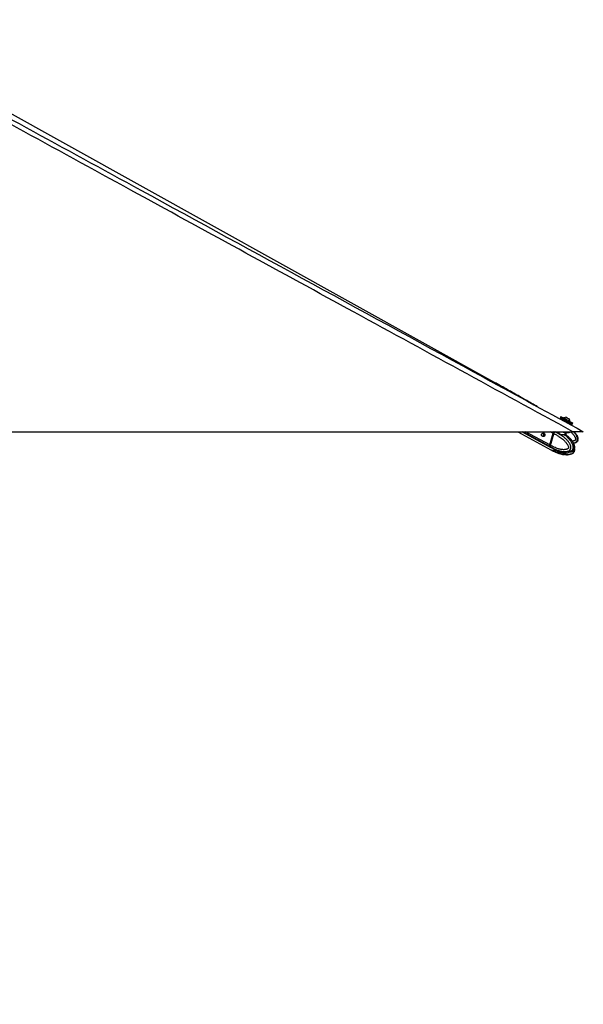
# Model space of a CAD drawing. Header units: millimetres. Extents: x 20 to 23339, y 40 to 19992.
# Tile 67 of 154: x 10527 to 12075, y 5039 to 7745. Entities that reach past the tile are written whole.
import ezdxf

# ---------------------------------------------------------------- set-up
doc = ezdxf.new("R2010")
doc.units = ezdxf.units.MM
doc.header["$LTSCALE"] = 2
doc.layers.add('COMPONENT_GEOMETRY', color=7, linetype='Continuous')
doc.styles.add('SLDTEXTSTYLE0', font='TXT', dxfattribs={"width": 0.75})
doc.dimstyles.new('SLDDIMSTYLE0', dxfattribs={"dimtxt": 100, "dimasz": 6.604, "dimexe": 0, "dimexo": 0.0625, "dimgap": 25, "dimtad": 0, "dimtih": 1, "dimtoh": 1, "dimdec": 0, "dimrnd": 1e-09, "dimzin": 12, "dimdsep": 46, "dimtxsty": 'SLDTEXTSTYLE0', "dimsah": 1, "dimcen": 0.09, "dimadec": 0, "dimazin": 3, "dimtfac": 1, "dimtdec": 0, "dimtofl": 0, "dimtmove": 0, "dimatfit": 3, "dimfxl": 1, "dimfrac": 2, "dimtolj": 1, "dimtzin": 12, "dimarcsym": 0})

# ---------------------------------------------------------------- blocks, each defined once
blk = doc.blocks.new('_D_5')
at = {"layer": 'COMPONENT_GEOMETRY', "color": 7}
for p, q in [((10496.1, 6612.5), (10496.1, 4517.8)), ((10296, 4497.5), (10265.5, 4497.5)), ((10265.5, 4497.5), (10265.5, 4338.8)), ((10696.1, 4497.5), (10726.6, 4497.5)), ((10726.6, 4497.5), (10726.6, 4338.8)), ((10265.5, 4338.8), (10296, 4338.8)), ((10726.6, 4338.8), (10696.1, 4338.8)), ((10496.1, 2094.5), (10496.1, 4189.1)), ((7098.8, 2094.5), (10502.4, 2094.5))]:
    blk.add_line(p, q, dxfattribs=at)
for points in [[(10496.1, 6612.5), (10495, 6605.9), (10497.1, 6605.9)], [(10496.1, 2094.5), (10497.1, 2101.1), (10495, 2101.1)]]:
    blk.add_solid(points, dxfattribs=at)
at = {"layer": 'COMPONENT_GEOMETRY', "color": 7, "char_height": 100, "attachment_point": 1, "style": 'SLDTEXTSTYLE0'}
for s, insert in [('7\'4.94"', (10296, 4467.7)), ('2259mm', (10223.3, 4318))]:
    blk.add_mtext(s, dxfattribs=dict(at, insert=insert))

msp = doc.modelspace()

# ---------------------------------------------------------------- linework, layer by layer
at = {"color": 7, "linetype": 'Continuous', "lineweight": 25}
for p, q in [((11829.79, 6748.91), (10038.45, 7744.8)), ((11831.7, 6747.85), (11829.79, 6748.91)), ((11948.33, 6681.79), (11949.35, 6681.24)), ((11949.35, 6681.24), (11949.31, 6681.26)), ((12013.52, 6654.01), (12011.85, 6650.93)), ((12018.67, 6646.09), (12017.54, 6644.01)), ((12023.54, 6644.58), (12020.02, 6646.49)), ((12022.06, 6650.24), (12021.7, 6649.59)), ((12036.72, 6637.42), (12033.2, 6639.33)), ((12035.97, 6633.95), (12037.12, 6636.06)), ((12036.83, 6647.6), (12036.84, 6647.6)), ((12038.4, 6640.51), (12038.75, 6641.16)), ((12038.72, 6641.18), (12038.75, 6641.16)), ((12044.89, 6632.98), (12046.56, 6636.06)), ((9506.66, 6612.47), (12046.56, 6612.47)), ((11895.69, 6612.47), (11986.41, 6562.64)), ((11907.48, 6612.47), (11986.44, 6569.31)), ((11968.12, 6607.89), (11963.06, 6607.89)), ((11967.33, 6607.96), (11967.55, 6608.21)), ((11991.73, 6608.38), (11982.97, 6576.34)), ((11992.14, 6608.23), (11983.38, 6576.19)), ((11983.53, 6576.03), (11992.29, 6608.07)), ((11985.61, 6574.9), (11994.37, 6606.93)), ((11992.29, 6608.07), (11994.37, 6606.93)), ((11994.37, 6606.93), (11994.37, 6606.93)), ((11997.45, 6611.54), (11997.32, 6611.59)), ((12007.73, 6612.47), (12007.5, 6611.63)), ((12007.63, 6611.59), (12007.55, 6611.4)), ((12026.98, 6604.34), (12027.46, 6604.01)), ((12027.39, 6604.73), (12028.82, 6609.98)), ((12037.87, 6611.63), (12038.1, 6612.47)), ((11963.06, 6599.89), (11968.12, 6599.89)), ((11967.48, 6599.32), (11966.7, 6599.89)), ((11967.88, 6599.79), (11967.64, 6599.89)), ((11985.61, 6574.89), (11983.53, 6576.03)), ((11984.07, 6571.45), (11986.05, 6570.37)), ((11985.61, 6574.9), (11985.61, 6574.89)), ((11986.05, 6570.37), (11986.18, 6570.29)), ((11986.89, 6562.37), (11989.05, 6561.19)), ((11986.92, 6569.05), (11989.08, 6567.86)), ((11991.73, 6561.21), (11993.97, 6559.98)), ((11998.42, 6557.67), (11993.97, 6559.98)), ((11997.1, 6557.29), (11996.72, 6557.45)), ((11997.1, 6564.02), (12001.2, 6562.35)), ((11997.1, 6557.29), (12001.2, 6555.61)), ((12003.25, 6557.2), (12011.74, 6555.58)), ((12004.16, 6561.04), (12006.18, 6560.29)), ((12009.25, 6557.38), (12009, 6557.34)), ((12009.1, 6557.32), (12013.2, 6555.64)), ((12011.74, 6555.58), (12012.36, 6555.98)), ((12013.93, 6554.47), (12013.84, 6554.33))]:
    msp.add_line(p, q, dxfattribs=at)
at = {"color": 8, "linetype": 'Continuous', "lineweight": 25}
for p, q in [((11983.54, 6571.74), (11909.03, 6612.47)), ((11982.97, 6576.34), (11916.87, 6612.47)), ((11968.09, 6607.92), (11967.55, 6608.21)), ((11991.73, 6608.38), (11984.25, 6612.47)), ((11997.32, 6611.59), (11995.72, 6612.47)), ((12024.42, 6604.59), (12025.99, 6610.34)), ((12001.2, 6555.61), (12001.73, 6557.49)), ((12004.86, 6556.89), (12004.16, 6554.31)), ((12009.65, 6552.62), (12010.52, 6555.81)), ((12012.82, 6555.8), (12011.98, 6552.63)), ((12013.84, 6554.33), (12014, 6554.94))]:
    msp.add_line(p, q, dxfattribs=at)
at = {"color": 7, "linetype": 'Continuous', "lineweight": 25, "flags": 128}
for points in [[(12019.87, 6646.55), (12018.62, 6647.24), (12016.21, 6648.55), (12014.26, 6649.61), (12012.86, 6650.38), (12012.05, 6650.82), (12011.87, 6650.93), (12012.32, 6650.69), (12013.39, 6650.11), (12015.04, 6649.22), (12017.2, 6648.05), (12019.78, 6646.65), (12022.7, 6645.06), (12025.84, 6643.36), (12029.07, 6641.6), (12032.28, 6639.86)], [(12013.52, 6654.01), (12013.54, 6654), (12013.99, 6653.76), (12015.06, 6653.18), (12016.71, 6652.29), (12018.87, 6651.12), (12021.46, 6649.72), (12024.37, 6648.14), (12027.51, 6646.43), (12030.74, 6644.68), (12033.95, 6642.93)], [(12022.06, 6650.24), (12022.07, 6650.23), (12022.5, 6650), (12023.52, 6649.45), (12025.05, 6648.62), (12026.98, 6647.57), (12029.16, 6646.39), (12031.43, 6645.15), (12033.63, 6643.96), (12035.59, 6642.89), (12037.16, 6642.04), (12038.23, 6641.45), (12038.72, 6641.18)], [(12028.5, 6652.13), (12028.7, 6652.03), (12029.49, 6651.6), (12030.76, 6650.91), (12032.33, 6650.06), (12033.95, 6649.18), (12035.37, 6648.4), (12036.38, 6647.85), (12036.83, 6647.6)], [(12032.28, 6639.86), (12035.33, 6638.2), (12038.12, 6636.68), (12040.54, 6635.36), (12042.48, 6634.3), (12043.89, 6633.53), (12044.69, 6633.09), (12044.87, 6632.99), (12044.42, 6633.23), (12043.35, 6633.81), (12041.7, 6634.7), (12039.55, 6635.87), (12036.96, 6637.27), (12036.54, 6637.49)], [(12033.95, 6642.93), (12037, 6641.27), (12039.79, 6639.75), (12042.21, 6638.44), (12044.15, 6637.38), (12045.56, 6636.61), (12046.37, 6636.17), (12046.56, 6636.06)], [(11964.09, 6607.62), (11965.02, 6606.78), (11965.65, 6605.5), (11965.89, 6603.98), (11965.7, 6602.44), (11965.11, 6601.13), (11964.2, 6600.23), (11963.13, 6599.89), (11962.04, 6600.16), (11961.11, 6601), (11960.48, 6602.28), (11960.24, 6603.81), (11960.43, 6605.34), (11961.02, 6606.66), (11961.93, 6607.55), (11963, 6607.89), (11964.09, 6607.62)], [(11967.47, 6608.37), (11968.59, 6607.37), (11969.35, 6605.83), (11969.64, 6604.01), (11969.41, 6602.16), (11968.7, 6600.58), (11967.62, 6599.5), (11966.33, 6599.09), (11965.02, 6599.42), (11964.37, 6599.89)], [(11992.31, 6608.29), (11992.24, 6608.28), (11992.18, 6608.27), (11992.15, 6608.25), (11992.14, 6608.23)], [(12016.8, 6612.44), (12019.88, 6611.59), (12023.42, 6610.79), (12026.82, 6610.22), (12029.95, 6609.89), (12032.69, 6609.81), (12034.93, 6610), (12036.59, 6610.44), (12037.6, 6611.11), (12037.87, 6611.63)], [(11983.38, 6576.19), (11983.38, 6576.18), (11983.39, 6576.15), (11983.42, 6576.11), (11983.47, 6576.07), (11983.53, 6576.03)], [(11983.54, 6571.74), (11985.12, 6570.18), (11986.69, 6569.18)], [(12006.29, 6557.61), (12005.66, 6557.76), (12005.54, 6557.79)]]:
    msp.add_lwpolyline(points, dxfattribs=at)
at = {"color": 8, "linetype": 'Continuous', "lineweight": 25, "flags": 128}
for points in [[(11992.14, 6608.23), (11992.13, 6608.22), (11992.14, 6608.19), (11992.17, 6608.15), (11992.22, 6608.11), (11992.29, 6608.07)], [(11999.03, 6612.6), (11998.66, 6612.37), (11997.45, 6611.54)]]:
    msp.add_lwpolyline(points, dxfattribs=at)
at = {"color": 7, "linetype": 'Continuous', "lineweight": 25}
for centre, radius, start, end in [((12028.13, 6641.51), 10.63, 88.01802, 124.81559), ((12028.13, 6641.51), 10.63, 358.13887, 34.93644), ((11966.24, 6606.06), 2.62, 61.95087, 135.55508), ((12000.22, 6606.05), 8.8, 132.52359, 164.6499), ((12025.59, 6604.23), 1.22, 162.72892, 225.17576), ((11987.86, 6574.6), 5.19, 160.50738, 213.4731), ((11991.72, 6573.85), 12.41, 244.62615, 301.52918), ((12006.44, 6549.91), 6.49, 69.18347, 89.24462)]:
    msp.add_arc(centre, radius, start, end, dxfattribs=at)
at = {"color": 8, "linetype": 'Continuous', "lineweight": 25}
for centre, radius, start, end in [((11993.81, 6576.46), 9.8, 218.95554, 241.20279), ((11993.83, 6570.03), 10.05, 241.59432, 270.83219), ((11993.54, 6575.41), 15.44, 271.59704, 299.98063)]:
    msp.add_arc(centre, radius, start, end, dxfattribs=at)
at = {"color": 7, "linetype": 'Continuous', "lineweight": 25}
for centre, major_axis, ratio, start_param, end_param in [((12027.89, 6641.08), (9.23, -5.01), 0.0146119, 3.1409498, 6.2825424), ((12028.37, 6641.96), (8.35, -4.54), 0.0162743, 3.1761765, 6.2843795), ((12028.37, 6641.96), (4.83, -2.63), 0.0162743, 3.1407974, 6.2826947), ((11996.47, 6608.1), (2.84, 5.28), 0.648436, 0.9497568, 1.9123075), ((11996.07, 6608.32), (2.55, 4.76), 0.6471977, 0.9492822, 1.9118329), ((11987.71, 6576.06), (2.84, 5.28), 0.648436, 1.9123075, 2.8748583), ((11997.27, 6588.18), (10.29, 19.16), 0.6475393, 2.8745141, 3.1367678), ((11997.27, 6581.48), (10.33, 19.14), 0.6465662, 3.1174882, 3.4858642)]:
    msp.add_ellipse(centre, major_axis=major_axis, ratio=ratio, start_param=start_param, end_param=end_param, dxfattribs=at)
at = {"color": 8, "linetype": 'Continuous', "lineweight": 25}
for centre, major_axis, ratio, start_param, end_param in [((12028.37, 6641.96), (8.35, -4.54), 0.0162743, 3.1391126, 3.1761765), ((11997.27, 6581.48), (10.62, 18.98), 0.6705683, 3.4960425, 3.9394937)]:
    msp.add_ellipse(centre, major_axis=major_axis, ratio=ratio, start_param=start_param, end_param=end_param, dxfattribs=at)
at = {"color": 7, "linetype": 'Continuous', "lineweight": 25}
for points, knots in [([(12046.56, 6612.47), (11839.99, 6725.34), (11435.1, 6946.57), (10925.65, 7225.19), (10518.37, 7448.43), (10240.35, 7601.1), (10067.64, 7696.81), (9999, 7734.86)], [0, 0, 0, 0, 0.3022185, 0.5923722, 0.7456383, 0.8989047, 1, 1, 1, 1]), ([(10859.47, 7276.43), (11174.11, 7104.58), (11579.45, 6883.18), (11984.64, 6661.97), (12075.31, 6612.47)], [0, 0, 0, 0, 0.7762255, 1, 1, 1, 1]), ([(11948.38, 6681.77), (11944.87, 6683.75), (11937.41, 6687.97), (11925.94, 6694.49), (11914, 6701.29), (11902.07, 6708.09), (11890.13, 6714.88), (11878.18, 6721.68), (11866.19, 6728.48), (11854.15, 6735.28), (11842.07, 6742.08), (11833.87, 6746.64), (11829.79, 6748.91)], [0, 0, 0, 0, 0.0927635, 0.1976482, 0.3015102, 0.4043514, 0.5061733, 0.6069767, 0.7067618, 0.8055283, 0.9032749, 1, 1, 1, 1]), ([(12020.02, 6646.49), (12019.92, 6646.54), (12019.71, 6646.63), (12019.37, 6646.62), (12019.05, 6646.5), (12018.82, 6646.32), (12018.71, 6646.17), (12018.68, 6646.11), (12018.67, 6646.09)], [0, 0, 0, 0, 0.2146235, 0.4292464, 0.643886, 0.8585536, 0.9678136, 1, 1, 1, 1]), ([(12037.12, 6636.06), (12037.13, 6636.08), (12037.16, 6636.14), (12037.23, 6636.32), (12037.26, 6636.6), (12037.18, 6636.94), (12037, 6637.23), (12036.81, 6637.36), (12036.72, 6637.42)], [0, 0, 0, 0, 0.0321864, 0.1414464, 0.356114, 0.5707536, 0.7853765, 1, 1, 1, 1]), ([(11994.37, 6606.93), (11996.75, 6605.8), (12001.53, 6603.54), (12007.94, 6599.75), (12013.67, 6595.86), (12017.87, 6592.58), (12021.15, 6589.71), (12023.57, 6587.42), (12025.93, 6584.97), (12027.94, 6582.63), (12029.62, 6580.45), (12031, 6578.45), (12032.29, 6576.31), (12033.31, 6574.28), (12034.03, 6572.38), (12034.42, 6570.98), (12034.58, 6569.83), (12034.61, 6569.08), (12034.55, 6568.43), (12034.42, 6567.92), (12034.21, 6567.42), (12033.91, 6566.94), (12033.34, 6566.24), (12032.45, 6565.5), (12031.27, 6564.81), (12030.04, 6564.27), (12028.15, 6563.66), (12025.55, 6563.18), (12022.29, 6562.99), (12019.06, 6563.12), (12015.45, 6563.53), (12011.41, 6564.29), (12006.38, 6565.61), (12000.79, 6567.51), (11995.19, 6569.89), (11990.12, 6572.36), (11987.12, 6574.05), (11985.61, 6574.9)], [0, 0, 0, 0, 0.0737382, 0.1477499, 0.2040902, 0.2606163, 0.2892634, 0.3179527, 0.346811, 0.3757532, 0.3953177, 0.4149389, 0.4348278, 0.4548835, 0.4678942, 0.4811204, 0.4871973, 0.4933926, 0.4974322, 0.5016088, 0.5050429, 0.5101356, 0.5153535, 0.5279137, 0.5408256, 0.5534139, 0.5660825, 0.5981467, 0.6305735, 0.6616784, 0.6928908, 0.7368231, 0.7808927, 0.8428379, 0.9050024, 0.9524643, 1, 1, 1, 1]), ([(11986.18, 6570.29), (11986.18, 6570.29), (11987.7, 6569.4), (11990.77, 6567.69), (11994.92, 6565.61), (11998.62, 6563.94), (12001.83, 6562.62), (12005.07, 6561.42), (12008.81, 6560.21), (12012.27, 6559.27), (12015.43, 6558.59), (12018.17, 6558.11), (12021.28, 6557.73), (12024.22, 6557.6), (12026.62, 6557.66), (12028.49, 6557.81), (12030.35, 6558.08), (12032.12, 6558.49), (12033.77, 6559.02), (12035.4, 6559.72), (12036.77, 6560.55), (12037.88, 6561.43), (12038.7, 6562.24), (12039.49, 6563.23), (12040.16, 6564.36), (12040.68, 6565.64), (12041.05, 6567.06), (12041.24, 6568.66), (12041.21, 6570.32), (12040.95, 6572.26), (12040.5, 6574.03), (12039.96, 6575.6), (12039.46, 6576.82), (12038.88, 6578.08), (12037.98, 6579.79), (12036.73, 6581.85), (12035.09, 6584.19), (12033.18, 6586.61), (12031, 6589.09), (12028.54, 6591.58), (12025.98, 6593.94), (12023.34, 6596.19), (12020.61, 6598.32), (12017.82, 6600.36), (12014.97, 6602.28), (12011.87, 6604.23), (12008.5, 6606.19), (12004.87, 6608.12), (12001.19, 6609.92), (11998.7, 6611.01), (11997.45, 6611.54), (11997.45, 6611.54)], [0, 0, 0, 0, 0.0000008, 0.0422988, 0.0846616, 0.1132066, 0.1417738, 0.1704139, 0.1990821, 0.240084, 0.2606379, 0.2812096, 0.310911, 0.3407054, 0.3567824, 0.3728877, 0.3891046, 0.4053751, 0.4193367, 0.4333772, 0.4501665, 0.4587253, 0.4673529, 0.4771651, 0.4871827, 0.4957786, 0.5059084, 0.5163913, 0.5271376, 0.538147, 0.5546942, 0.5631392, 0.5716177, 0.5816062, 0.5916263, 0.6118283, 0.6324396, 0.6531314, 0.679323, 0.7055971, 0.7320597, 0.7585662, 0.7855615, 0.8125874, 0.8396954, 0.8668271, 0.9000368, 0.933281, 0.9666243, 0.9999992, 1, 1, 1, 1]), ([(11994.37, 6606.93), (11994.46, 6607.25), (11994.64, 6607.88), (11995.06, 6608.81), (11995.57, 6609.69), (11996.12, 6610.44), (11996.69, 6611.06), (11997.09, 6611.41), (11997.3, 6611.58), (11997.32, 6611.59)], [0, 0, 0, 0, 0.1727183, 0.3504478, 0.5231653, 0.700887, 0.8420862, 0.9859711, 1, 1, 1, 1]), ([(12027.54, 6603.95), (12027.54, 6603.95), (12027.57, 6603.92), (12027.48, 6603.99), (12027.31, 6604.33), (12027.39, 6604.62), (12027.42, 6604.74)], [0, 0, 0, 0, 0.0010055, 0.416609, 0.7553269, 1, 1, 1, 1]), ([(12032.82, 6599.61), (12031.18, 6601.06), (12029.42, 6602.61), (12027.57, 6603.92), (12027.45, 6604)], [0, 0, 0, 0, 0.9336637, 1, 1, 1, 1]), ([(12075.31, 6612.47), (12075.25, 6612.47), (12075.12, 6612.47), (12074.01, 6612.47), (12072.3, 6612.47), (12070.24, 6612.47), (12067.55, 6612.47), (12063.47, 6612.47), (12058.2, 6612.47), (12052.14, 6612.47), (12048.43, 6612.47), (12046.56, 6612.47)], [0, 0, 0, 0, 0.125074, 0.2528462, 0.338625, 0.426559, 0.5124713, 0.6014208, 0.7600165, 0.8786617, 1, 1, 1, 1]), ([(12050.45, 6612.47), (12051.09, 6611.72), (12052.37, 6610.21), (12054.15, 6607.86), (12055.83, 6605.44), (12057.36, 6602.92), (12058.49, 6600.72), (12059.27, 6598.89), (12059.87, 6597.27), (12060.41, 6595.36), (12060.77, 6593.17), (12060.81, 6590.93), (12060.47, 6588.9), (12059.83, 6587.15), (12058.99, 6585.71), (12057.92, 6584.42), (12056.7, 6583.36), (12055.39, 6582.48), (12053.93, 6581.72), (12052.21, 6581.04), (12050.5, 6580.52), (12049.35, 6580.31), (12048.91, 6580.22)], [0, 0, 0, 0, 0.0709329, 0.1422652, 0.2123055, 0.2825729, 0.3538661, 0.3897679, 0.4257693, 0.4784684, 0.5318116, 0.5849159, 0.6390687, 0.6783962, 0.7188698, 0.7581975, 0.7985133, 0.8348333, 0.8715982, 0.916323, 0.9676749, 1, 1, 1, 1]), ([(12045.57, 6559.66), (12045.6, 6559.68), (12046.19, 6559.96), (12047.02, 6560.55), (12048.04, 6561.43), (12048.81, 6562.24), (12049.56, 6563.23), (12050.2, 6564.36), (12050.72, 6565.64), (12051.09, 6567.06), (12051.28, 6568.66), (12051.29, 6570.32), (12051.14, 6571.84), (12050.84, 6573.62), (12050.43, 6575.22), (12049.9, 6576.82), (12049.43, 6578.08), (12048.7, 6579.79), (12047.69, 6581.85), (12046.34, 6584.19), (12044.77, 6586.61), (12042.97, 6589.09), (12040.94, 6591.58), (12038.83, 6593.94), (12036.63, 6596.18), (12034.53, 6598.19), (12033.13, 6599.4), (12032.5, 6599.94)], [0, 0, 0, 0, 0.0029981, 0.0478897, 0.0705859, 0.0935907, 0.1197537, 0.1464648, 0.1693849, 0.1963948, 0.2243464, 0.2530002, 0.2823557, 0.304359, 0.3490032, 0.3716101, 0.3982435, 0.4249609, 0.4788276, 0.5337854, 0.5889579, 0.6587949, 0.7288521, 0.7994118, 0.8700887, 0.9420689, 1, 1, 1, 1]), ([(12045.57, 6559.66), (12045.76, 6559.75), (12046.67, 6560.18), (12048.02, 6561.24), (12049.45, 6562.7), (12050.58, 6564.29), (12051.35, 6566.15), (12051.78, 6568.25), (12051.84, 6570.54), (12051.54, 6572.95), (12050.9, 6575.32), (12049.92, 6578.15), (12048.46, 6581.41), (12046.38, 6584.98), (12043.91, 6588.41), (12041.01, 6591.79), (12037.56, 6595.27), (12034.97, 6597.89), (12033.38, 6599.17), (12033.26, 6599.27)], [0, 0, 0, 0, 0.01365175, 0.06535055, 0.10141104, 0.13685244, 0.17365623, 0.21305887, 0.25454354, 0.29961563, 0.34686758, 0.39266434, 0.47434792, 0.55824829, 0.64746602, 0.74469192, 0.85384084, 0.98874827, 1, 1, 1, 1]), ([(11985.61, 6574.89), (11985.53, 6574.59), (11985.37, 6573.96), (11985.29, 6573.06), (11985.32, 6572.2), (11985.47, 6571.48), (11985.71, 6570.88), (11985.92, 6570.54), (11986.04, 6570.38), (11986.05, 6570.37)], [0, 0, 0, 0, 0.1727117, 0.3504341, 0.523145, 0.7008597, 0.8420721, 0.9859711, 1, 1, 1, 1]), ([(11989.04, 6561.19), (11991.28, 6559.98), (11993.71, 6558.66), (11996.23, 6557.57), (11996.44, 6557.48)], [0, 0, 0, 0, 0.9159677, 1, 1, 1, 1]), ([(11989.08, 6567.87), (11991.31, 6566.66), (11993.75, 6565.35), (11996.27, 6564.26), (11996.48, 6564.17)], [0, 0, 0, 0, 0.9153333, 1, 1, 1, 1]), ([(11996.14, 6564.34), (11996.13, 6564.35), (11996.1, 6564.38), (11996.4, 6564.3), (11996.87, 6564.11), (11997.1, 6564.02)], [0, 0, 0, 0, 0.1538591, 0.5882833, 1, 1, 1, 1]), ([(11996.82, 6564.13), (11996.82, 6564.13), (11996.57, 6564.08), (11996.37, 6564.19), (11996.17, 6564.3)], [0, 0, 0, 0, 0.0002684, 1, 1, 1, 1]), ([(11997.56, 6557.58), (11997.31, 6557.5), (11996.79, 6557.34), (11996.38, 6557.5), (11996.18, 6557.58)], [0, 0, 0, 0, 0.4969746, 1, 1, 1, 1]), ([(11997.56, 6557.58), (11997.69, 6557.61), (11997.89, 6557.66), (11998.27, 6557.67), (11998.42, 6557.67)], [0, 0, 0, 0, 0.6351848, 1, 1, 1, 1]), ([(11998.42, 6557.67), (11998.7, 6557.66), (11999.15, 6557.66), (11999.7, 6557.6), (11999.9, 6557.59)], [0, 0, 0, 0, 0.63506351, 1, 1, 1, 1]), ([(11999.9, 6557.59), (12000.88, 6557.51), (12002.85, 6557.36), (12004.85, 6557.52), (12005.86, 6557.61)], [0, 0, 0, 0, 0.4969746, 1, 1, 1, 1]), ([(12001.2, 6562.35), (12001.45, 6562.24), (12001.96, 6562.04), (12002.91, 6561.61), (12003.65, 6561.27), (12004.06, 6561.09), (12004.16, 6561.04)], [0, 0, 0, 0, 0.2990505, 0.5979905, 0.9014906, 1, 1, 1, 1]), ([(12004.16, 6554.31), (12003.83, 6554.46), (12003.17, 6554.75), (12002.17, 6555.22), (12001.53, 6555.49), (12001.24, 6555.6), (12001.2, 6555.61)], [0, 0, 0, 0, 0.320917, 0.6423854, 0.9503785, 1, 1, 1, 1]), ([(12004.16, 6554.31), (12005.04, 6553.95), (12006.81, 6553.23), (12008.7, 6552.83), (12009.65, 6552.62)], [0, 0, 0, 0, 0.4967217, 1, 1, 1, 1]), ([(12005.86, 6557.61), (12006.26, 6557.64), (12007.05, 6557.7), (12008.23, 6557.62), (12008.82, 6557.42), (12009.1, 6557.32)], [0, 0, 0, 0, 0.3389257, 0.6783333, 1, 1, 1, 1]), ([(12006.1, 6553.56), (12006.65, 6553.37), (12008.14, 6552.85), (12011.22, 6551.9), (12015.83, 6550.74), (12020.04, 6549.81), (12022.74, 6549.65), (12023.28, 6549.62)], [0, 0, 0, 0, 0.10108771, 0.27208749, 0.54638284, 0.90999205, 1, 1, 1, 1]), ([(12006.17, 6560.27), (12006.71, 6560.08), (12008.18, 6559.57), (12011.23, 6558.65), (12015.79, 6557.48), (12021.91, 6556.29), (12026.58, 6556.09), (12029.1, 6555.97)], [0, 0, 0, 0, 0.0749485, 0.2033958, 0.4085146, 0.6800604, 1, 1, 1, 1]), ([(12008.74, 6555.97), (12008.7, 6555.85), (12008.61, 6555.62), (12008.34, 6555.33), (12008.01, 6555.14), (12007.62, 6555.06), (12007.32, 6555.09), (12007.03, 6555.19), (12006.78, 6555.35), (12006.56, 6555.66), (12006.46, 6556.02), (12006.5, 6556.27), (12006.52, 6556.39)], [0, 0, 0, 0, 0.10436807, 0.20870746, 0.31272482, 0.41900188, 0.52823721, 0.56866895, 0.67758647, 0.7865951, 0.89323352, 1, 1, 1, 1]), ([(12011.11, 6552.47), (12010.82, 6552.48), (12010.38, 6552.49), (12009.84, 6552.59), (12009.65, 6552.62)], [0, 0, 0, 0, 0.6435756, 1, 1, 1, 1]), ([(12011.98, 6552.63), (12011.84, 6552.57), (12011.63, 6552.48), (12011.25, 6552.47), (12011.11, 6552.47)], [0, 0, 0, 0, 0.6435761, 1, 1, 1, 1]), ([(12013.84, 6554.33), (12013.51, 6553.97), (12012.85, 6553.25), (12012.27, 6552.84), (12011.98, 6552.63)], [0, 0, 0, 0, 0.4967217, 1, 1, 1, 1]), ([(12013.16, 6555.66), (12013.15, 6555.62), (12013.12, 6555.46), (12013.18, 6555.3), (12013.23, 6555.17)], [0, 0, 0, 0, 0.2136183, 1, 1, 1, 1]), ([(12013.2, 6555.64), (12013.4, 6555.54), (12013.82, 6555.33), (12014.06, 6554.96), (12013.99, 6554.73), (12013.97, 6554.64)], [0, 0, 0, 0, 0.3838705, 0.7675993, 1, 1, 1, 1]), ([(12013.58, 6555.42), (12013.58, 6555.42), (12013.53, 6555.32), (12013.43, 6555.19), (12013.33, 6555.1), (12013.26, 6555.09), (12013.21, 6555.1), (12013.21, 6555.18), (12013.2, 6555.19)], [0, 0, 0, 0, 0.0093869, 0.2841647, 0.566591, 0.6711266, 0.9527312, 1, 1, 1, 1]), ([(12029.29, 6549.2), (12031.09, 6549.26), (12034.27, 6549.36), (12038.5, 6550.14), (12041.6, 6551.07), (12043.8, 6551.94), (12044.96, 6552.54), (12045.45, 6552.79)], [0, 0, 0, 0, 0.3339143, 0.5888061, 0.7764053, 0.9069567, 1, 1, 1, 1]), ([(12033, 6556.21), (12033.52, 6556.23), (12035.43, 6556.32), (12038.39, 6556.92), (12041.51, 6557.83), (12043.73, 6558.71), (12044.9, 6559.31), (12045.4, 6559.56)], [0, 0, 0, 0, 0.1252864, 0.4602471, 0.7065064, 0.8776332, 1, 1, 1, 1]), ([(12045.62, 6552.89), (12045.79, 6552.97), (12046.68, 6553.39), (12048.01, 6554.44), (12049.45, 6555.89), (12050.58, 6557.48), (12051.35, 6559.34), (12051.79, 6561.44), (12051.83, 6563.72), (12051.67, 6565.48), (12051.42, 6566.42), (12051.37, 6566.59)], [0, 0, 0, 0, 0.0397539, 0.2075561, 0.324607, 0.4396381, 0.5591482, 0.6870192, 0.821674, 0.9680079, 1, 1, 1, 1])]:
    msp.add_open_spline(points, degree=3, knots=knots, dxfattribs=at)
at = {"color": 8, "linetype": 'Continuous', "lineweight": 25}
for points, knots in [([(10019.23, 7736), (10089.38, 7697.58), (10264.82, 7601.48), (10544.71, 7448.43), (10754.55, 7333.76), (10859.47, 7276.43)], [0, 0, 0, 0, 0.2498695, 0.6249343, 1, 1, 1, 1]), ([(12024.73, 6603.37), (12024.53, 6603.37), (12023.48, 6603.37), (12021.14, 6603.4), (12017.52, 6603.56), (12013.79, 6604.02), (12010.52, 6604.99), (12008.12, 6606.5), (12006.68, 6608.43), (12006.31, 6610.48), (12006.57, 6612.03), (12007.32, 6612.42), (12007.4, 6612.47)], [0, 0, 0, 0, 0.02720235, 0.14205216, 0.25930062, 0.38427268, 0.50684914, 0.6191194, 0.73142048, 0.85164351, 0.98366486, 1, 1, 1, 1]), ([(12007.55, 6611.4), (12007.49, 6611.28), (12007.17, 6610.61), (12007.59, 6609.06), (12008.79, 6607.25), (12011.02, 6605.82), (12014.09, 6604.99), (12017.6, 6604.66), (12021.01, 6604.59), (12023.23, 6604.59), (12024.23, 6604.59), (12024.42, 6604.59)], [0, 0, 0, 0, 0.03002435, 0.16710809, 0.293509, 0.41903567, 0.5569534, 0.6995882, 0.83496414, 0.96836512, 1, 1, 1, 1]), ([(12024.42, 6604.59), (12025.1, 6604.6), (12026.54, 6604.6), (12027.4, 6604.58), (12027.3, 6604.73), (12027.27, 6604.76)], [0, 0, 0, 0, 0.4077562, 0.8661984, 1, 1, 1, 1]), ([(12027.46, 6604.01), (12027.48, 6603.99), (12027.92, 6603.69), (12027.84, 6603.54), (12027, 6603.38), (12025.45, 6603.37), (12024.73, 6603.37)], [0, 0, 0, 0, 0.0229834, 0.3500189, 0.6948103, 1, 1, 1, 1]), ([(12024.73, 6603.37), (12025.79, 6602.48), (12028.04, 6600.59), (12031.36, 6597.46), (12034.15, 6594.58), (12036.32, 6592.12), (12037.91, 6590.2), (12039.45, 6588.18), (12040.92, 6586.09), (12042.32, 6583.9), (12043.62, 6581.6), (12044.61, 6579.57), (12045.33, 6577.85), (12045.89, 6576.31), (12046.44, 6574.5), (12046.89, 6572.37), (12047.13, 6570.15), (12047.08, 6568.1), (12046.78, 6566.28), (12046.33, 6564.74), (12045.69, 6563.33), (12044.94, 6562.11), (12044.09, 6561.07), (12043.14, 6560.13), (12042, 6559.23), (12040.67, 6558.41), (12039.21, 6557.72), (12037.72, 6557.16), (12036.02, 6556.69), (12034.12, 6556.31), (12032.03, 6556.07), (12030.35, 6555.97), (12029.37, 6555.98), (12029.09, 6555.99)], [0, 0, 0, 0, 0.06563123, 0.13877989, 0.21209555, 0.24909712, 0.28613739, 0.323324, 0.36057634, 0.39715393, 0.43385015, 0.47108208, 0.48983128, 0.50863254, 0.53615393, 0.56401173, 0.59174472, 0.62002531, 0.64056356, 0.66170033, 0.68223869, 0.70329309, 0.72226074, 0.74146072, 0.76481765, 0.7916355, 0.81866713, 0.84617693, 0.87379082, 0.91069411, 0.94771924, 0.98502589, 1, 1, 1, 1]), ([(12040.4, 6612.47), (12041.01, 6611.9), (12042.59, 6610.44), (12045.01, 6607.93), (12047.33, 6605.28), (12049.24, 6602.83), (12050.77, 6600.61), (12052.16, 6598.28), (12053.21, 6596.09), (12053.89, 6594.09), (12054.19, 6592.64), (12054.24, 6591.47), (12054.17, 6590.73), (12053.98, 6590.09), (12053.74, 6589.61), (12053.38, 6589.15), (12052.92, 6588.73), (12052.05, 6588.14), (12050.77, 6587.56), (12049.1, 6587.07), (12047.38, 6586.77), (12046.07, 6586.58), (12045.32, 6586.58), (12045.15, 6586.58)], [0, 0, 0, 0, 0.0680757, 0.1748538, 0.2819424, 0.354333, 0.426933, 0.5005238, 0.5747315, 0.6228722, 0.6718103, 0.6942955, 0.7172186, 0.7321654, 0.7476192, 0.7603255, 0.7791691, 0.7984756, 0.8449495, 0.8927247, 0.9393026, 0.9861775, 1, 1, 1, 1]), ([(12048.35, 6581.45), (12048.95, 6581.56), (12050.4, 6581.8), (12052.24, 6582.37), (12053.84, 6583.05), (12055.06, 6583.71), (12056.26, 6584.54), (12057.33, 6585.55), (12058.23, 6586.73), (12058.93, 6588.06), (12059.4, 6589.61), (12059.6, 6591.26), (12059.54, 6593.23), (12059.2, 6595.06), (12058.71, 6596.7), (12058.24, 6598), (12057.66, 6599.34), (12056.74, 6601.19), (12055.41, 6603.43), (12053.63, 6606.03), (12051.49, 6608.74), (12049.64, 6610.9), (12048.39, 6612.16), (12048.08, 6612.47)], [0, 0, 0, 0, 0.044757, 0.107788, 0.1399193, 0.1723095, 0.2091463, 0.2467549, 0.2790258, 0.3170551, 0.3564102, 0.3967541, 0.4380858, 0.5002077, 0.5319121, 0.5637422, 0.6012413, 0.6388588, 0.7147016, 0.7920809, 0.8697624, 0.9680911, 1, 1, 1, 1]), ([(12029.29, 6549.21), (12028.8, 6549.21), (12027.6, 6549.21), (12025.68, 6549.34), (12023.53, 6549.56), (12021.38, 6549.88), (12018.59, 6550.4), (12015.15, 6551.21), (12012.46, 6552.05), (12011.11, 6552.47)], [0, 0, 0, 0, 0.0796915, 0.1967798, 0.3139968, 0.4315367, 0.549162, 0.7743778, 1, 1, 1, 1]), ([(12011.79, 6558.55), (12012.58, 6558.11), (12014.26, 6557.19), (12016.87, 6555.92), (12019.61, 6554.71), (12022.77, 6553.48), (12025.71, 6552.54), (12028.41, 6551.85), (12030.75, 6551.36), (12033.41, 6550.98), (12035.95, 6550.83), (12038.03, 6550.89), (12039.66, 6551.03), (12041.29, 6551.3), (12042.85, 6551.7), (12044.3, 6552.21), (12045.19, 6552.67), (12045.62, 6552.89)], [0, 0, 0, 0, 0.0736742, 0.1564808, 0.2394992, 0.3225989, 0.44145, 0.501029, 0.5606595, 0.6467541, 0.7331182, 0.7797201, 0.8264041, 0.8734116, 0.9205745, 0.9610444, 1, 1, 1, 1]), ([(12050.26, 6563.95), (12050.26, 6563.92), (12050.32, 6563.63), (12050.36, 6563.04), (12050.37, 6562.29), (12050.29, 6561.64), (12050.17, 6561.13), (12049.96, 6560.63), (12049.68, 6560.15), (12049.15, 6559.46), (12048.34, 6558.72), (12047.27, 6558.02), (12046.15, 6557.49), (12044.45, 6556.88), (12042.11, 6556.41), (12039.2, 6556.24), (12037.04, 6556.31), (12035.87, 6556.46), (12035.64, 6556.5)], [0, 0, 0, 0, 0.0034217, 0.0356027, 0.0684105, 0.0898026, 0.1119203, 0.1301056, 0.1570749, 0.1847066, 0.2512205, 0.3195969, 0.3862597, 0.4533477, 0.6231473, 0.7948668, 0.9595858, 1, 1, 1, 1])]:
    msp.add_open_spline(points, degree=3, knots=knots, dxfattribs=at)

# ---------------------------------------------------------------- dimensions: what is measured, and where the dimension line sits
at = {"layer": 'COMPONENT_GEOMETRY', "color": 7}
dim = msp.add_linear_dim(base=(10496.06, 6612.47), p1=(7096.29, 2094.49), p2=(12075.31, 6612.47), angle=90, dimstyle='SLDDIMSTYLE0', dxfattribs=at)
dim.commit()
dim.dimension.update_dxf_attribs({"geometry": '_D_5', "text_midpoint": (10496.06, 4353.48), "dimtype": 160})

doc.saveas('drawing.dxf')
